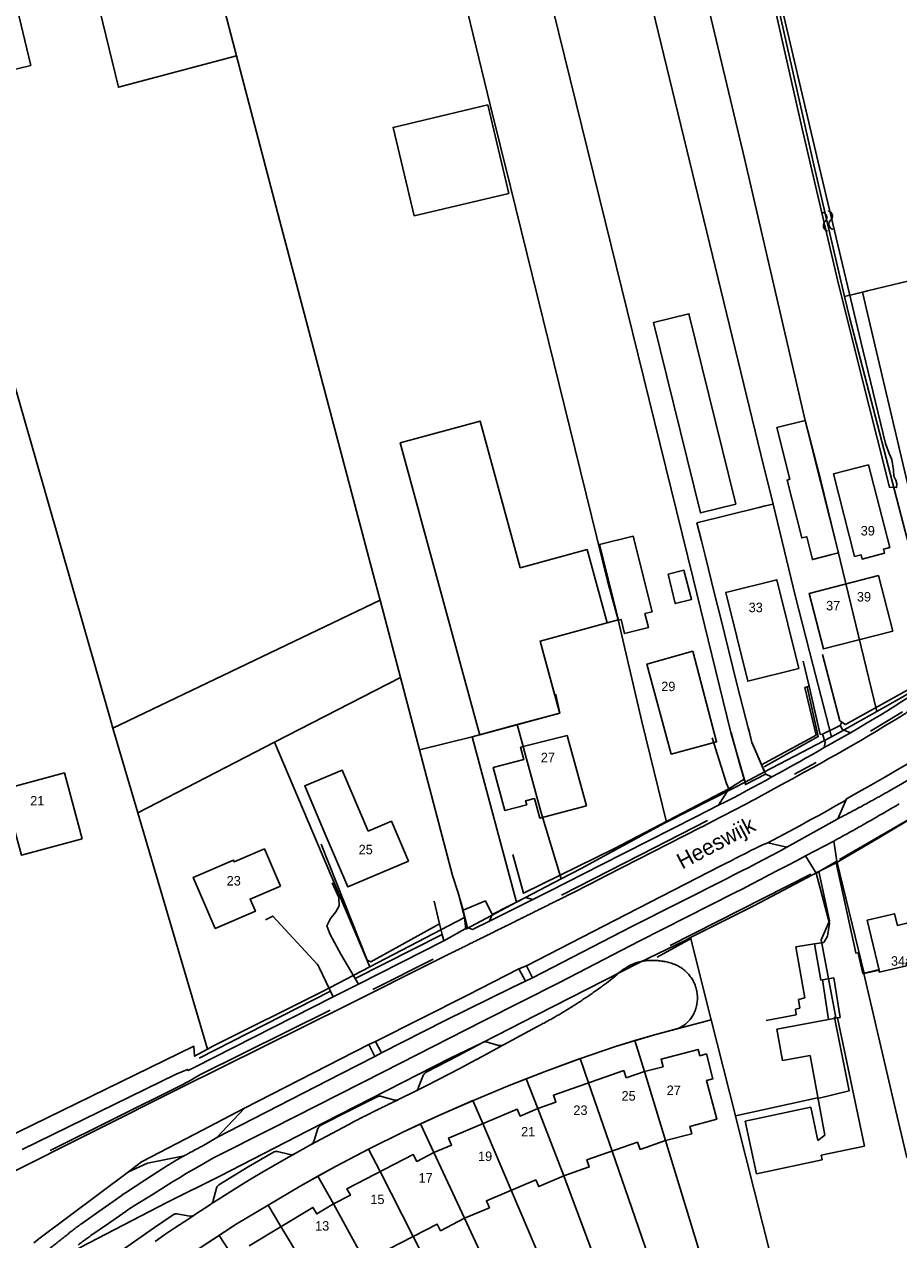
# Model space of a CAD drawing. Extents: x 123992 to 125854, y 449108 to 451911.
# Tile 166 of 175: x 125425 to 125563, y 451268 to 451460. Entities that reach past the tile are written whole.
import ezdxf
from ezdxf.enums import TextEntityAlignment as Align

# ---------------------------------------------------------------- set-up
doc = ezdxf.new("R2010")
doc.units = 0
for name, color, linetype in [('DEFAULT_113', 2, 'CONTINUOUS'), ('DEFAULT_117', 3, 'CONTINUOUS'), ('DEFAULT_21', 8, 'CONTINUOUS'), ('DEFAULT_22', 8, 'CONTINUOUS'), ('DEFAULT_23', 9, 'CONTINUOUS'), ('DEFAULT_4', 1, 'CONTINUOUS'), ('DEFAULT_48', 141, 'CONTINUOUS'), ('DEFAULT_6', 1, 'CONTINUOUS'), ('DEFAULT_79', 9, 'CONTINUOUS'), ('DEFAULT_80', 9, 'CONTINUOUS'), ('DEFAULT_99', 9, 'CONTINUOUS'), ('S05_WATER', 141, 'CONTINUOUS')]:
    doc.layers.add(name, color=color, linetype=linetype)

msp = doc.modelspace()

# ---------------------------------------------------------------- linework, layer by layer
at = {"layer": 'DEFAULT_21'}
for points in [[(125538.702, 451340.533), (125536.455, 451348.369), (125530.478, 451372.732), (125516.584, 451429.211), (125502.777, 451485.339), (125499.171, 451500)], [(125515.064, 451500), (125541.207, 451392.363), (125543.114, 451384.511)], [(125524.107, 451500), (125530.257, 451474.288), (125538.595, 451439.137), (125548.172, 451397.714), (125550.672, 451388.18), (125553.42, 451376.962), (125554.17, 451373.9), (125559.51, 451351.696)], [(125534.971, 451500), (125540.566, 451478.213), (125549.585, 451438.152), (125554.422, 451417.33)], [(125488.688, 451487.289), (125494.812, 451462.381), (125498.436, 451447.641), (125501.632, 451434.641), (125508.467, 451406.842), (125516.942, 451372.368), (125518.641, 451366.187)], [(125432.296, 451481.018), (125435.716, 451466.687), (125439.675, 451450.42), (125458.342, 451455.367)], [(125557.26, 451418.014), (125558.063, 451418.208), (125571.212, 451421.381), (125578.956, 451389.519), (125584.036, 451368.006)], [(125418.495, 451419.713), (125438.236, 451350.983), (125438.795, 451349.081)], [(125554.422, 451417.33), (125557.26, 451418.014)], [(125554.422, 451417.33), (125555.23, 451413.85), (125563.981, 451380.199), (125567.634, 451366.927), (125569.58, 451358.168)], [(125557.26, 451418.014), (125559.272, 451409.468), (125571.11, 451359.206)], [(125541.854, 451384.199), (125540.873, 451383.956), (125531.088, 451381.53), (125531.796, 451378.679)], [(125541.854, 451384.199), (125543.114, 451384.511)], [(125543.114, 451384.511), (125546.678, 451369.838), (125549.429, 451359.114), (125552.351, 451347.718)], [(125531.796, 451378.679), (125532.372, 451376.361)], [(125532.372, 451376.361), (125533.928, 451370.102), (125534.791, 451366.629)], [(125481.018, 451369.287), (125438.795, 451349.081)], [(125502.671, 451349.624), (125509.409, 451351.461), (125508.814, 451354.348), (125508.651, 451354.242), (125506.311, 451362.826), (125518.641, 451366.187)], [(125518.641, 451366.187), (125522.393, 451350.139), (125526.285, 451334.188)], [(125534.791, 451366.629), (125537.415, 451356.071)], [(125464.342, 451346.845), (125484.221, 451357.104)], [(125537.415, 451356.071), (125539.751, 451346.841), (125541.755, 451342.14)], [(125495.557, 451347.721), (125502.671, 451349.624)], [(125502.671, 451349.624), (125506.418, 451335.907), (125509.621, 451325.255)], [(125438.795, 451349.081), (125442.734, 451335.693)], [(125487.234, 451345.642), (125495.557, 451347.721)], [(125495.557, 451347.721), (125502.589, 451321.552)], [(125442.734, 451335.693), (125464.342, 451346.845)], [(125464.342, 451346.845), (125479.415, 451311.348)], [(125442.734, 451335.693), (125453.737, 451298.289)], [(125566.273, 451335.586), (125559.848, 451331.725), (125553.072, 451327.791)], [(125553.072, 451327.791), (125550.362, 451326.383)], [(125553.072, 451327.791), (125556.181, 451313.545), (125556.556, 451313.518), (125557.311, 451310.263), (125559.865, 451310.922), (125559.912, 451310.497), (125564.194, 451311.495), (125564.172, 451311.871), (125566.45, 451312.357), (125572.485, 451313.77)], [(125550.362, 451326.383), (125540.102, 451320.995), (125530.093, 451315.953)], [(125550.362, 451326.383), (125552.038, 451318.597), (125550.744, 451315.604), (125553.016, 451303.339), (125552.816, 451303.34), (125555.142, 451291.699), (125550.184, 451290.504), (125550.16, 451290.604), (125537.164, 451287.787)], [(125521.296, 451299.658), (125524.391, 451300.572), (125533.354, 451302.964)], [(125512.644, 451296.817), (125512.707, 451296.84), (125518.219, 451298.75), (125521.296, 451299.658)], [(125521.296, 451299.658), (125522.788, 451294.783), (125526.128, 451283.866), (125532.509, 451263.008)], [(125504.128, 451293.617), (125507.13, 451294.776), (125512.644, 451296.817)], [(125512.644, 451296.817), (125513.968, 451292.987), (125517.694, 451282.21), (125524.985, 451261.122)], [(125495.7, 451290.197), (125495.87, 451290.272), (125501.135, 451292.461), (125504.128, 451293.617)], [(125504.128, 451293.617), (125505.93, 451288.937), (125510.038, 451278.271), (125515.989, 451262.336)], [(125487.402, 451286.491), (125490.328, 451287.845), (125495.7, 451290.197)], [(125495.7, 451290.197), (125497.255, 451286.535), (125501.727, 451276.003), (125508.397, 451260.294)], [(125479.211, 451282.512), (125479.407, 451282.614), (125484.484, 451285.14), (125487.402, 451286.491)], [(125487.402, 451286.491), (125489.516, 451281.953), (125494.351, 451271.575), (125500.587, 451258.189)], [(125471.2, 451278.233), (125473.976, 451279.776), (125479.211, 451282.512)], [(125479.211, 451282.512), (125481.029, 451278.946), (125486.255, 451268.693), (125492.7, 451256.049)], [(125463.319, 451273.639), (125468.378, 451276.665), (125471.2, 451278.233)], [(125471.2, 451278.233), (125473.632, 451273.833), (125479.207, 451263.747), (125485.058, 451253.163)], [(125455.587, 451268.866), (125458.271, 451270.619), (125463.319, 451273.639)], [(125463.319, 451273.639), (125465.352, 451270.263), (125471.292, 451260.4), (125477.767, 451249.649)], [(125448.036, 451263.788), (125452.923, 451267.126), (125455.587, 451268.866)], [(125455.587, 451268.866), (125458.33, 451264.636), (125464.602, 451254.964), (125470.363, 451246.08)]]:
    msp.add_lwpolyline(points, dxfattribs=at)
at = {"layer": 'DEFAULT_22'}
for points in [[(125479.415, 451311.348), (125489.401, 451316.575), (125494.344, 451319.145)], [(125499.409, 451300.481), (125505.688, 451303.681), (125521.893, 451311.957), (125529.216, 451315.512), (125530.093, 451315.953)], [(125530.093, 451315.953), (125533.354, 451302.964)], [(125453.737, 451298.289), (125454.611, 451298.764), (125471.792, 451307.358), (125479.415, 451311.348)], [(125533.354, 451302.964), (125537.164, 451287.787)], [(125391.426, 451236.977), (125392.229, 451237.472), (125397.15, 451240.717), (125406.22, 451247.537), (125422.044, 451258.841), (125433.646, 451266.945), (125447.293, 451274.062), (125455.671, 451278.211), (125469.618, 451285.401), (125492.119, 451296.913), (125497.059, 451299.283), (125499.409, 451300.481)], [(125416.801, 451281.821), (125451.586, 451298.782), (125451.701, 451297.182), (125453.737, 451298.289)], [(125537.164, 451287.787), (125537.501, 451286.445), (125542.744, 451265.566)]]:
    msp.add_lwpolyline(points, dxfattribs=at)
at = {"layer": 'DEFAULT_23'}
for points in [[(125452.2, 451479.025), (125453.197, 451474.977), (125458.342, 451455.367)], [(125458.342, 451455.367), (125465.196, 451429.246), (125479.936, 451373.402), (125481.018, 451369.287)], [(125481.018, 451369.287), (125484.221, 451357.104)], [(125559.51, 451351.696), (125564.021, 451354.241), (125569.346, 451358.009), (125569.58, 451358.168)], [(125484.221, 451357.104), (125487.234, 451345.642)], [(125552.351, 451347.718), (125553.984, 451348.578), (125559.51, 451351.696)], [(125541.755, 451342.14), (125552.351, 451347.718)], [(125487.234, 451345.642), (125492.453, 451325.793), (125493.367, 451323.023), (125494.344, 451319.145)], [(125538.702, 451340.533), (125541.755, 451342.14)], [(125526.285, 451334.188), (125536.852, 451339.559), (125538.702, 451340.533)], [(125509.621, 451325.255), (125512.769, 451326.906), (125525.965, 451334.025), (125526.285, 451334.188)], [(125502.589, 451321.552), (125503.914, 451322.261), (125509.621, 451325.255)], [(125494.581, 451317.268), (125502.589, 451321.552)], [(125494.344, 451319.145), (125494.581, 451317.268)]]:
    msp.add_lwpolyline(points, dxfattribs=at)
at = {"layer": 'DEFAULT_4'}
for points in [[(125425.85, 451453.85), (125423.03, 451465.53), (125419.6, 451464.68), (125417.94, 451471.49), (125409.39, 451469.42), (125411.12, 451462.3), (125413.9, 451462.97), (125416.66, 451451.62), (125425.85, 451453.85)], [(125503.149, 451374.422), (125496.825, 451397.626), (125484.195, 451394.183), (125496.64, 451348.554)], [(125550.663, 451387.863), (125548.172, 451397.714), (125543.711, 451396.586), (125545.764, 451388.466), (125545.337, 451388.306), (125547.655, 451379.143), (125548.438, 451379.342), (125549.352, 451375.728), (125552.422, 451376.505)], [(125558.202, 451390.693), (125552.671, 451389.276), (125556.015, 451376.218), (125557.022, 451376.476), (125557.191, 451375.817), (125560.717, 451376.72), (125560.549, 451377.379), (125561.556, 451377.637)], [(125558.202, 451390.693), (125561.556, 451377.637)], [(125550.663, 451387.863), (125553.467, 451376.769)], [(125523.996, 451367.478), (125521.035, 451379.427), (125515.712, 451378.108), (125518.673, 451366.159), (125519.093, 451366.262)], [(125503.149, 451374.422), (125513.734, 451377.308), (125516.895, 451365.711), (125506.311, 451362.826)], [(125552.422, 451376.505), (125553.467, 451376.769)], [(125529.025, 451374.069), (125526.528, 451373.415), (125527.664, 451368.772), (125530.246, 451369.436), (125529.025, 451374.069)], [(125547.198, 451358.503), (125543.711, 451372.533), (125535.646, 451370.529), (125539.133, 451356.498), (125547.198, 451358.503)], [(125562.031, 451364.418), (125559.773, 451373.204), (125548.809, 451370.385), (125551.067, 451361.599), (125562.031, 451364.418)], [(125518.673, 451366.159), (125519.093, 451366.262), (125519.624, 451364.032), (125523.442, 451365.01), (125522.881, 451367.191), (125523.996, 451367.478)], [(125509.328, 451351.76), (125506.311, 451362.826)], [(125530.439, 451361.221), (125534.199, 451346.922), (125527.039, 451344.977), (125523.173, 451359.198), (125530.439, 451361.221)], [(125496.64, 451348.554), (125496.785, 451348.02), (125509.409, 451351.461), (125509.328, 451351.76)], [(125513.63, 451336.777), (125510.579, 451347.895), (125503.225, 451346.045), (125503.751, 451344.105), (125498.904, 451342.861), (125500.745, 451336.047), (125504.196, 451336.954), (125504.011, 451337.581), (125505.42, 451337.932), (125506.255, 451334.86), (125513.63, 451336.777)], [(125433.961, 451331.579), (125431.128, 451341.997), (125421.01, 451339.247), (125421.135, 451338.789), (125413.785, 451336.79), (125415.286, 451331.27), (125423.148, 451333.408), (125424.355, 451328.968), (125433.961, 451331.579)], [(125479.137, 451332.781), (125475.019, 451342.451), (125469.118, 451339.946), (125472.361, 451332.31)], [(125472.361, 451332.31), (125475.9, 451323.976), (125485.493, 451328.049), (125482.82, 451334.345), (125479.137, 451332.781)], [(125465.273, 451324.093), (125462.747, 451329.965), (125457.968, 451327.909), (125457.837, 451328.212), (125451.5, 451325.475), (125454.963, 451317.404), (125461.305, 451320.118), (125460.482, 451322.04), (125465.273, 451324.093)], [(125557.503, 451310.263), (125559.863, 451310.816), (125558.012, 451318.727), (125562.328, 451319.736), (125562.762, 451317.882), (125565.113, 451318.432), (125566.417, 451312.355), (125567.632, 451307.161), (125568.412, 451307.344), (125572.068, 451291.714)], [(125562.333, 451289.437), (125557.464, 451310.254), (125557.503, 451310.263)], [(125553.279, 451303.259), (125543.706, 451301.5)], [(125543.706, 451301.5), (125544.622, 451296.514)], [(125557.559, 451282.997), (125553.279, 451303.259)], [(125505.655, 451277.675), (125506.121, 451276.573), (125510.038, 451278.271), (125514.074, 451279.682), (125513.679, 451280.816), (125521.711, 451283.605), (125522.107, 451282.474), (125526.128, 451283.866), (125530.26, 451284.952), (125529.95, 451286.105), (125534.234, 451287.244), (125532.601, 451293.366), (125533.624, 451293.627), (125532.578, 451297.564), (125531.556, 451297.284), (125531.282, 451298.285), (125525.431, 451296.709), (125525.73, 451295.544), (125522.788, 451294.783), (125519.925, 451293.79), (125519.532, 451294.921), (125508.414, 451291.057), (125508.804, 451289.923), (125505.93, 451288.937)], [(125544.622, 451296.514), (125549.009, 451297.32)], [(125549.009, 451297.32), (125551.322, 451284.73)], [(125562.333, 451289.437), (125564.264, 451281.18), (125573.945, 451283.691), (125572.068, 451291.714)], [(125460.303, 451267.232), (125470.402, 451273.294), (125471.018, 451272.264), (125473.632, 451273.833), (125476.333, 451275.202), (125475.789, 451276.256), (125486.262, 451281.633), (125486.81, 451280.565), (125489.516, 451281.953), (125492.324, 451283.147), (125491.85, 451284.242), (125502.677, 451288.836), (125503.141, 451287.729), (125505.93, 451288.937)], [(125538.737, 451286.942), (125549.108, 451289.133)], [(125549.108, 451289.133), (125550.214, 451283.898)], [(125540.494, 451278.626), (125538.737, 451286.942)], [(125550.214, 451283.898), (125551.322, 451284.73)], [(125557.559, 451282.997), (125550.71, 451281.55)], [(125550.865, 451280.816), (125540.494, 451278.626)], [(125550.71, 451281.55), (125550.865, 451280.816)], [(125505.655, 451277.675), (125497.817, 451274.338), (125498.287, 451273.233), (125494.351, 451271.575), (125490.587, 451269.592), (125490.054, 451270.632), (125482.47, 451266.761)]]:
    msp.add_lwpolyline(points, dxfattribs=at)
at = {"layer": 'DEFAULT_48'}
msp.add_lwpolyline([(125534.257, 451500), (125534.339, 451499.72), (125538.724, 451482.387), (125543.415, 451462.974), (125547.787, 451443.642), (125553.29, 451419.947), (125557.03, 451404.935), (125559.564, 451394.928), (125561.513, 451387.163), (125562.652, 451387.116), (125562.695, 451387.695), (125562.499, 451388.296), (125562.204, 451388.917), (125562.13, 451389.876), (125561.881, 451391.556), (125561.447, 451392.478), (125560.878, 451394.06), (125556.985, 451410.192), (125550.467, 451437.67), (125543.347, 451467.95), (125539.845, 451482.56), (125535.538, 451499.713), (125535.464, 451500)], dxfattribs=at)
at = {"layer": 'DEFAULT_6'}
for points in [[(125501.342, 451433.632), (125498.029, 451447.615), (125483.072, 451444.071), (125486.385, 451430.088), (125501.342, 451433.632)], [(125537.222, 451384.47), (125531.638, 451383.096), (125524.228, 451413.218), (125529.813, 451414.592), (125537.222, 451384.47)], [(125522.881, 451367.191), (125523.996, 451367.478)]]:
    msp.add_lwpolyline(points, dxfattribs=at)
at = {"layer": 'DEFAULT_79'}
for points in [[(125491.098, 451315.424), (125494.832, 451317.559)], [(125500.617, 451299.045), (125498.877, 451298.087), (125497.133, 451297.139)], [(125497.133, 451297.139), (125495.383, 451296.201), (125493.628, 451295.273)], [(125493.628, 451295.273), (125491.881, 451294.361), (125490.129, 451293.459)], [(125490.129, 451293.459), (125488.422, 451292.592), (125486.71, 451291.734)], [(125483.936, 451290.343), (125483.756, 451290.257), (125483.575, 451290.17), (125483.395, 451290.084), (125483.215, 451289.997), (125483.035, 451289.91), (125482.854, 451289.823), (125482.674, 451289.736), (125482.494, 451289.649), (125482.314, 451289.562), (125482.134, 451289.474), (125481.955, 451289.387), (125481.775, 451289.299), (125481.595, 451289.212), (125481.415, 451289.124), (125481.236, 451289.036), (125481.056, 451288.948), (125480.877, 451288.86), (125480.697, 451288.771), (125480.518, 451288.683), (125480.339, 451288.594), (125480.159, 451288.506), (125479.98, 451288.417), (125479.801, 451288.328), (125479.622, 451288.239), (125479.443, 451288.15), (125479.264, 451288.06), (125479.085, 451287.971), (125478.906, 451287.882), (125478.727, 451287.792), (125478.548, 451287.702), (125478.37, 451287.612), (125478.191, 451287.523), (125478.013, 451287.432), (125477.834, 451287.342), (125477.656, 451287.252), (125477.477, 451287.162), (125477.299, 451287.071), (125477.121, 451286.98), (125476.942, 451286.89), (125476.764, 451286.799), (125476.741, 451286.787)], [(125470.102, 451283.231), (125476.741, 451286.787)], [(125464.067, 451279.804), (125465.788, 451280.79), (125467.519, 451281.762)], [(125460.651, 451277.786), (125462.354, 451278.802), (125464.067, 451279.804)], [(125457.41, 451275.795), (125459.026, 451276.797), (125460.651, 451277.786)], [(125454.34, 451273.838), (125455.871, 451274.823), (125457.41, 451275.795)], [(125448.567, 451270.042), (125450.061, 451271.038), (125451.564, 451272.021)], [(125445.46, 451267.909), (125447.008, 451268.983), (125448.567, 451270.042)]]:
    msp.add_lwpolyline(points, dxfattribs=at)
at = {"layer": 'DEFAULT_80'}
for points in [[(125553.63, 451328.329), (125567.377, 451336.267), (125585.87, 451348.542), (125601.56, 451360.095), (125619.707, 451374.821)], [(125541.699, 451342.964), (125550.273, 451347.73), (125548.489, 451355.6)], [(125558.503, 451348.588), (125563.558, 451351.673)], [(125536.479, 451348.335), (125537.848, 451343.332), (125538.568, 451341.009)], [(125546.496, 451341.776), (125549.908, 451343.642)], [(125502.005, 451329.105), (125503.705, 451322.959), (125518.066, 451330.064), (125536.119, 451339.48)], [(125532.782, 451334.455), (125522.176, 451329.036), (125509.671, 451322.676)], [(125471.723, 451330.712), (125478.983, 451312.382), (125479.581, 451312.118), (125490.43, 451318.126)], [(125526.882, 451314.719), (125549.084, 451325.977)], [(125477.076, 451309.464), (125490.839, 451316.47)], [(125530.063, 451315.744), (125524.798, 451312.883)], [(125489.408, 451312.545), (125479.85, 451307.764)], [(125452.424, 451296.914), (125473.18, 451307.48)], [(125473.115, 451304.468), (125452.546, 451294.254), (125450.767, 451293.224), (125449.415, 451292.535), (125428.861, 451282.302)]]:
    msp.add_lwpolyline(points, dxfattribs=at)
at = {"layer": 'DEFAULT_99'}
for points in [[(125548.847, 451355.735), (125547.856, 451359.661)], [(125550.918, 451360.736), (125553.649, 451350.247), (125554.013, 451350.009)], [(125541.3, 451343.255), (125549.915, 451347.972), (125548.165, 451355.477), (125548.489, 451355.6)], [(125548.489, 451355.6), (125548.847, 451355.735)], [(125550.573, 451348.068), (125548.847, 451355.735)], [(125554.545, 451349.662), (125564.507, 451355.187)], [(125562.269, 451352.517), (125563.45, 451353.264), (125564.626, 451354.019)], [(125559.895, 451351.045), (125561.084, 451351.777), (125562.269, 451352.517)], [(125562.167, 451350.248), (125562.337, 451350.353), (125562.507, 451350.458), (125562.677, 451350.563), (125562.847, 451350.669), (125563.017, 451350.775), (125563.187, 451350.881), (125563.356, 451350.987), (125563.526, 451351.093), (125563.695, 451351.2), (125563.864, 451351.307), (125564.033, 451351.414), (125564.202, 451351.521), (125564.37, 451351.628), (125564.539, 451351.736), (125564.707, 451351.844), (125564.875, 451351.952), (125565.044, 451352.061), (125565.211, 451352.169), (125565.25, 451352.194)], [(125550.95, 451348.133), (125553.706, 451349.505)], [(125554.013, 451350.009), (125553.706, 451349.505)], [(125555.378, 451348.356), (125554.1, 451348.841), (125553.706, 451349.505)], [(125554.013, 451350.009), (125554.545, 451349.662)], [(125555.378, 451348.356), (125556.513, 451349.018), (125557.644, 451349.687)], [(125557.644, 451349.687), (125558.771, 451350.362), (125559.895, 451351.045)], [(125559.443, 451348.591), (125560.807, 451349.415), (125562.167, 451350.248)], [(125539.238, 451349.078), (125539.75, 451346.817)], [(125550.95, 451348.133), (125550.573, 451348.068)], [(125550.95, 451348.133), (125551.357, 451346.795), (125551.213, 451345.994)], [(125554.417, 451347.81), (125553.937, 451347.537), (125553.457, 451347.265)], [(125555.378, 451348.356), (125554.897, 451348.083), (125554.417, 451347.81)], [(125556.985, 451347.139), (125558.216, 451347.861), (125559.443, 451348.591)], [(125536.119, 451339.48), (125535.769, 451340.307), (125533.477, 451347.534)], [(125541.905, 451341.791), (125541.69, 451342.362), (125539.75, 451346.817)], [(125549.245, 451344.873), (125550.229, 451345.432), (125551.213, 451345.994)], [(125552.335, 451346.629), (125551.774, 451346.311), (125551.213, 451345.994)], [(125553.457, 451347.265), (125552.896, 451346.946), (125552.335, 451346.629)], [(125553.057, 451344.875), (125555.023, 451346.003), (125556.985, 451347.139)], [(125545.106, 451342.56), (125546.19, 451343.16), (125547.272, 451343.763)], [(125547.272, 451343.763), (125548.259, 451344.316), (125549.245, 451344.873)], [(125550.857, 451343.64), (125551.959, 451344.253), (125553.057, 451344.875)], [(125560.765, 451341.335), (125563.084, 451342.684), (125565.404, 451344.033)], [(125538.568, 451341.009), (125538.743, 451340.142), (125541.905, 451341.791)], [(125542.935, 451341.371), (125541.905, 451341.791)], [(125542.935, 451341.371), (125544.021, 451341.964), (125545.106, 451342.56)], [(125544.321, 451340.058), (125546.182, 451341.074), (125548.043, 451342.092)], [(125548.043, 451342.092), (125549.45, 451342.865), (125550.857, 451343.64)], [(125536.119, 451339.48), (125538.568, 451341.009)], [(125538.999, 451339.202), (125539.987, 451339.735), (125540.973, 451340.274)], [(125540.291, 451337.864), (125542.306, 451338.96), (125544.321, 451340.058)], [(125540.973, 451340.274), (125541.955, 451340.819), (125542.935, 451341.371)], [(125554.751, 451337.896), (125556.671, 451338.986), (125558.589, 451340.08)], [(125558.589, 451340.08), (125559.678, 451340.705), (125560.765, 451341.335)], [(125561.781, 451339.317), (125563.359, 451340.23), (125564.929, 451341.157)], [(125534.495, 451336.87), (125536.119, 451339.48)], [(125534.495, 451336.87), (125535.626, 451337.441), (125536.755, 451338.02)], [(125536.755, 451338.02), (125537.879, 451338.607), (125538.999, 451339.202)], [(125557.594, 451336.979), (125557.77, 451337.075), (125557.945, 451337.17), (125558.121, 451337.266), (125558.296, 451337.362), (125558.471, 451337.459), (125558.647, 451337.555), (125558.822, 451337.652), (125558.997, 451337.748), (125559.172, 451337.845), (125559.347, 451337.942), (125559.521, 451338.04), (125559.696, 451338.137), (125559.871, 451338.235), (125560.045, 451338.332), (125560.219, 451338.43), (125560.394, 451338.529), (125560.568, 451338.627), (125560.742, 451338.725), (125560.916, 451338.824), (125561.09, 451338.923), (125561.264, 451339.021), (125561.438, 451339.121), (125561.611, 451339.22), (125561.781, 451339.317)], [(125530.925, 451335.053), (125534.495, 451336.87)], [(125531.901, 451333.474), (125534.711, 451334.927), (125537.518, 451336.385)], [(125537.518, 451336.385), (125538.272, 451336.78), (125539.023, 451337.18)], [(125539.023, 451337.18), (125539.657, 451337.521), (125540.291, 451337.864)], [(125549.007, 451334.551), (125550.341, 451335.285), (125551.673, 451336.024)], [(125551.673, 451336.024), (125553.003, 451336.766), (125554.331, 451337.513)], [(125553.357, 451334.735), (125554.751, 451337.896)], [(125553.357, 451334.735), (125553.535, 451334.827), (125553.712, 451334.919), (125553.89, 451335.011), (125554.067, 451335.103), (125554.245, 451335.195), (125554.422, 451335.288), (125554.599, 451335.381), (125554.776, 451335.473), (125554.953, 451335.567), (125555.13, 451335.66), (125555.307, 451335.753), (125555.484, 451335.847), (125555.661, 451335.94), (125555.837, 451336.034), (125556.014, 451336.128), (125556.19, 451336.222), (125556.367, 451336.317), (125556.543, 451336.411), (125556.719, 451336.506), (125556.895, 451336.601), (125557.071, 451336.696), (125557.247, 451336.791), (125557.423, 451336.886), (125557.594, 451336.979)], [(125554.331, 451337.513), (125554.751, 451337.896)], [(125558.059, 451334.198), (125558.233, 451334.297), (125558.407, 451334.396), (125558.58, 451334.495), (125558.754, 451334.595), (125558.927, 451334.694), (125559.101, 451334.793), (125559.274, 451334.893), (125559.448, 451334.993), (125559.621, 451335.093), (125559.794, 451335.193), (125559.967, 451335.293), (125560.14, 451335.393), (125560.314, 451335.493), (125560.487, 451335.593), (125560.659, 451335.694), (125560.832, 451335.794), (125561.005, 451335.895), (125561.178, 451335.996), (125561.351, 451336.097), (125561.523, 451336.198), (125561.696, 451336.299), (125561.868, 451336.4), (125562.041, 451336.501), (125562.213, 451336.603), (125562.385, 451336.704), (125562.558, 451336.806), (125562.73, 451336.908), (125562.902, 451337.01), (125563.074, 451337.111)], [(125523.455, 451331.237), (125527.19, 451333.143), (125530.925, 451335.053)], [(125553.357, 451334.735), (125545.277, 451330.227)], [(125545.65, 451332.722), (125547.33, 451333.634), (125549.007, 451334.551)], [(125552.709, 451331.22), (125552.885, 451331.316), (125553.06, 451331.411), (125553.236, 451331.507), (125553.411, 451331.603), (125553.587, 451331.699), (125553.762, 451331.795), (125553.937, 451331.892), (125554.113, 451331.988), (125554.288, 451332.085), (125554.463, 451332.181), (125554.638, 451332.278), (125554.813, 451332.375), (125554.988, 451332.472), (125555.163, 451332.569), (125555.337, 451332.666), (125555.512, 451332.763), (125555.687, 451332.861), (125555.861, 451332.958), (125556.036, 451333.056), (125556.21, 451333.154), (125556.385, 451333.252), (125556.559, 451333.35), (125556.734, 451333.448), (125556.908, 451333.546), (125557.082, 451333.644), (125557.256, 451333.742), (125557.43, 451333.841), (125557.604, 451333.94), (125557.778, 451334.038), (125557.952, 451334.137), (125558.059, 451334.198)], [(125516.822, 451325.752), (125524.245, 451329.553), (125531.668, 451333.354)], [(125531.668, 451333.354), (125531.784, 451333.414), (125531.901, 451333.474)], [(125542.281, 451330.918), (125543.967, 451331.817), (125545.65, 451332.722)], [(125515.978, 451327.435), (125519.717, 451329.334), (125523.455, 451331.237)], [(125541.357, 451330.572), (125540.486, 451330.142), (125539.617, 451329.71)], [(125542.281, 451330.918), (125541.357, 451330.572)], [(125545.277, 451330.227), (125542.281, 451330.918)], [(125548.257, 451328.862), (125552.709, 451331.22)], [(125552.709, 451331.22), (125553.218, 451328.024)], [(125537.885, 451328.837), (125537.13, 451328.451), (125536.378, 451328.064)], [(125539.617, 451329.71), (125538.75, 451329.275), (125537.885, 451328.837)], [(125542.865, 451328.938), (125541.656, 451328.3), (125540.445, 451327.668)], [(125545.277, 451330.227), (125544.072, 451329.58), (125542.865, 451328.938)], [(125545.379, 451327.357), (125546.818, 451328.109), (125548.257, 451328.862)], [(125549.909, 451326.131), (125548.257, 451328.862)], [(125534.876, 451327.282), (125519.889, 451319.587), (125504.151, 451311.494)], [(125510.576, 451324.699), (125513.277, 451326.066), (125515.978, 451327.435)], [(125536.378, 451328.064), (125535.626, 451327.674), (125534.876, 451327.282)], [(125538.095, 451326.458), (125536.916, 451325.859), (125535.736, 451325.266)], [(125540.445, 451327.668), (125539.271, 451327.06), (125538.095, 451326.458)], [(125542.501, 451325.855), (125543.94, 451326.606), (125545.379, 451327.357)], [(125553.218, 451328.024), (125549.909, 451326.131)], [(125553.218, 451328.024), (125557.503, 451310.263)], [(125477.592, 451308.582), (125474.814, 451313.335), (125473.105, 451316.425), (125472.617, 451317.793), (125473.192, 451318.972), (125474.016, 451320.02), (125474.556, 451320.999), (125474.518, 451322.29), (125473.464, 451324.633)], [(125535.736, 451325.266), (125520.793, 451317.69), (125505.103, 451309.588)], [(125505.172, 451321.971), (125507.874, 451323.334), (125510.576, 451324.699)], [(125511.495, 451323.051), (125514.161, 451324.396), (125516.822, 451325.752)], [(125539.722, 451324.407), (125541.111, 451325.13), (125542.501, 451325.855)], [(125549.909, 451326.131), (125552.053, 451318.175)], [(125454.691, 451281.132), (125464.007, 451285.83), (125481.534, 451294.748), (125497.258, 451302.743), (125509.472, 451308.909), (125521.98, 451315.372), (125536.943, 451322.961)], [(125491.246, 451313.011), (125491.425, 451313.099), (125491.605, 451313.188), (125491.784, 451313.276), (125491.963, 451313.365), (125492.143, 451313.453), (125492.322, 451313.542), (125492.502, 451313.63), (125492.681, 451313.719), (125492.86, 451313.807), (125493.04, 451313.896), (125493.219, 451313.985), (125493.398, 451314.073), (125493.578, 451314.162), (125493.757, 451314.25), (125493.936, 451314.339), (125494.115, 451314.427), (125494.295, 451314.516), (125494.474, 451314.605), (125494.653, 451314.693), (125494.833, 451314.782), (125495.012, 451314.87), (125495.191, 451314.959), (125495.371, 451315.048), (125495.55, 451315.136), (125495.729, 451315.225), (125495.908, 451315.313), (125496.088, 451315.402), (125496.267, 451315.491), (125496.446, 451315.579), (125496.626, 451315.668), (125496.805, 451315.757), (125496.984, 451315.845), (125497.163, 451315.934), (125497.343, 451316.023), (125497.522, 451316.111), (125497.701, 451316.2), (125497.88, 451316.289), (125498.06, 451316.378), (125498.239, 451316.466), (125498.418, 451316.555), (125498.597, 451316.644), (125498.777, 451316.733), (125498.956, 451316.821), (125499.135, 451316.91), (125499.314, 451316.999), (125499.494, 451317.088), (125499.673, 451317.176), (125499.852, 451317.265), (125500.031, 451317.354), (125500.21, 451317.443), (125500.39, 451317.532), (125500.569, 451317.62), (125500.748, 451317.709), (125500.927, 451317.798), (125501.106, 451317.887), (125501.286, 451317.976), (125501.465, 451318.064), (125501.644, 451318.153), (125501.823, 451318.242), (125502.002, 451318.331), (125502.181, 451318.42), (125502.361, 451318.509), (125502.54, 451318.598), (125502.719, 451318.687), (125502.898, 451318.775), (125503.077, 451318.864), (125503.256, 451318.953), (125503.436, 451319.042), (125503.615, 451319.131), (125503.794, 451319.22), (125503.973, 451319.309), (125504.152, 451319.398), (125504.331, 451319.487), (125504.51, 451319.576), (125504.689, 451319.665), (125504.869, 451319.754), (125505.048, 451319.843), (125505.227, 451319.932), (125505.406, 451320.021), (125505.585, 451320.11), (125505.764, 451320.199), (125505.943, 451320.288), (125506.122, 451320.377), (125506.301, 451320.466), (125506.481, 451320.555), (125506.66, 451320.644), (125506.839, 451320.733), (125507.018, 451320.822), (125507.197, 451320.911), (125507.376, 451321), (125507.555, 451321.089), (125507.734, 451321.178), (125507.913, 451321.267), (125508.092, 451321.356), (125508.271, 451321.445), (125508.45, 451321.535), (125508.629, 451321.624), (125508.808, 451321.713), (125508.987, 451321.802), (125509.166, 451321.891), (125509.346, 451321.98), (125509.525, 451322.069), (125509.704, 451322.159), (125509.883, 451322.248), (125510.062, 451322.337), (125510.241, 451322.426), (125510.42, 451322.515), (125510.599, 451322.604), (125510.778, 451322.694), (125510.957, 451322.783), (125511.136, 451322.872), (125511.315, 451322.961), (125511.494, 451323.05), (125511.495, 451323.051)], [(125494.151, 451320.295), (125493.367, 451323.023)], [(125536.943, 451322.961), (125538.332, 451323.683), (125539.722, 451324.407)], [(125490.43, 451318.126), (125489.54, 451321.728)], [(125494.151, 451320.295), (125497.656, 451321.764), (125498.744, 451319.606)], [(125498.288, 451318.578), (125505.172, 451321.971)], [(125498.744, 451319.606), (125504.022, 451322.293), (125505.172, 451321.971)], [(125473.615, 451306.567), (125471.405, 451311.211), (125471.247, 451311.54), (125471.07, 451311.762), (125464.092, 451319.355), (125462.915, 451318.755)], [(125494.151, 451320.295), (125494.832, 451317.559)], [(125498.744, 451319.606), (125498.288, 451318.578)], [(125490.839, 451316.47), (125490.43, 451318.126)], [(125494.832, 451317.559), (125495.631, 451317.252)], [(125495.635, 451317.254), (125498.288, 451318.578)], [(125552.053, 451318.175), (125551.718, 451316.174)], [(125477.592, 451308.582), (125491.098, 451315.424)], [(125491.098, 451315.424), (125490.839, 451316.47)], [(125549.672, 451314.95), (125546.733, 451314.512)], [(125551.133, 451315.179), (125549.672, 451314.95)], [(125549.672, 451314.95), (125550.647, 451309.209)], [(125551.718, 451316.174), (125551.133, 451315.179)], [(125491.246, 451313.011), (125489.985, 451312.377)], [(125546.733, 451314.512), (125548.128, 451306.405)], [(125421.878, 451278.359), (125449.354, 451292.137), (125475.83, 451305.262), (125489.985, 451312.377)], [(125502.957, 451311.037), (125494.858, 451306.863), (125480.303, 451299.548)], [(125502.957, 451311.037), (125504.151, 451311.494)], [(125504.007, 451309.045), (125502.957, 451311.037)], [(125505.103, 451309.588), (125504.151, 451311.494)], [(125520.657, 451311.622), (125520.477, 451311.534), (125520.3, 451311.442), (125520.124, 451311.346), (125519.951, 451311.246), (125519.78, 451311.142), (125519.612, 451311.034), (125519.446, 451310.923), (125519.283, 451310.807), (125519.122, 451310.688), (125518.964, 451310.565), (125518.809, 451310.439), (125518.657, 451310.309), (125518.508, 451310.175), (125518.362, 451310.039), (125518.22, 451309.899), (125518.158, 451309.836)], [(125520.97, 451311.762), (125520.813, 451311.694), (125520.657, 451311.622)], [(125522.597, 451312.238), (125522.4, 451312.201), (125522.205, 451312.159), (125522.011, 451312.112), (125521.818, 451312.06), (125521.626, 451312.002), (125521.436, 451311.94), (125521.248, 451311.872), (125521.061, 451311.8), (125520.97, 451311.762)], [(125523.427, 451312.336), (125523.228, 451312.321), (125523.029, 451312.3), (125522.83, 451312.275), (125522.633, 451312.244), (125522.597, 451312.238)], [(125527.049, 451311.904), (125526.857, 451311.961), (125526.664, 451312.014), (125526.471, 451312.063), (125526.276, 451312.109), (125526.08, 451312.151), (125525.884, 451312.188), (125525.687, 451312.222), (125525.489, 451312.253), (125525.291, 451312.279), (125525.092, 451312.301), (125524.893, 451312.32), (125524.694, 451312.334), (125524.494, 451312.345), (125524.294, 451312.352), (125524.094, 451312.355), (125523.894, 451312.354), (125523.694, 451312.349), (125523.494, 451312.34), (125523.427, 451312.336)], [(125529.464, 451310.48), (125529.318, 451310.616), (125529.167, 451310.748), (125529.012, 451310.874), (125528.853, 451310.995), (125528.69, 451311.111), (125528.523, 451311.222), (125528.353, 451311.326), (125528.179, 451311.426), (125528.002, 451311.519), (125527.822, 451311.606), (125527.64, 451311.688), (125527.454, 451311.763), (125527.267, 451311.832), (125527.077, 451311.895), (125527.049, 451311.904)], [(125504.007, 451309.045), (125505.103, 451309.588)], [(125518.158, 451309.836), (125516.78, 451308.77)], [(125531.035, 451307.663), (125530.989, 451307.858), (125530.936, 451308.05), (125530.876, 451308.241), (125530.809, 451308.43), (125530.736, 451308.616), (125530.655, 451308.799), (125530.569, 451308.979), (125530.476, 451309.156), (125530.376, 451309.33), (125530.271, 451309.5), (125530.159, 451309.665), (125530.042, 451309.827), (125529.918, 451309.985), (125529.789, 451310.138), (125529.655, 451310.286), (125529.516, 451310.429), (125529.464, 451310.48)], [(125550.647, 451309.209), (125550.929, 451309.276)], [(125550.929, 451309.276), (125552.736, 451309.579)], [(125550.929, 451309.276), (125551.869, 451303.014)], [(125552.736, 451309.579), (125553.724, 451303.332)], [(125473.615, 451306.567), (125477.592, 451308.582)], [(125481.242, 451297.719), (125491.308, 451302.847), (125501.914, 451308.051)], [(125501.914, 451308.051), (125504.007, 451309.045)], [(125514.204, 451306.913), (125514.368, 451307.027), (125514.532, 451307.141), (125514.696, 451307.256), (125514.86, 451307.371), (125515.023, 451307.487), (125515.186, 451307.603), (125515.348, 451307.719), (125515.511, 451307.836), (125515.673, 451307.953), (125515.835, 451308.071), (125515.996, 451308.189), (125516.157, 451308.307), (125516.318, 451308.426), (125516.479, 451308.545), (125516.639, 451308.665), (125516.78, 451308.77)], [(125530.795, 451304.373), (125530.862, 451304.561), (125530.923, 451304.752), (125530.977, 451304.944), (125531.025, 451305.139), (125531.066, 451305.334), (125531.1, 451305.531), (125531.127, 451305.73), (125531.147, 451305.929), (125531.161, 451306.128), (125531.168, 451306.328), (125531.168, 451306.528), (125531.161, 451306.728), (125531.147, 451306.927), (125531.126, 451307.126), (125531.098, 451307.324), (125531.064, 451307.521), (125531.035, 451307.663)], [(125451.62, 451295.425), (125473.615, 451306.567)], [(125511.556, 451305.162), (125511.725, 451305.269), (125511.893, 451305.377), (125512.062, 451305.485), (125512.23, 451305.593), (125512.398, 451305.702), (125512.565, 451305.812), (125512.732, 451305.921), (125512.899, 451306.031), (125513.066, 451306.142), (125513.232, 451306.253), (125513.398, 451306.364), (125513.564, 451306.476), (125513.73, 451306.588), (125513.895, 451306.701), (125514.06, 451306.814), (125514.204, 451306.913)], [(125548.128, 451306.405), (125547.155, 451306.164)], [(125547.155, 451306.164), (125547.34, 451304.803)], [(125505.697, 451301.792), (125505.874, 451301.884), (125506.051, 451301.977), (125506.228, 451302.071), (125506.405, 451302.164), (125506.581, 451302.259), (125506.758, 451302.353), (125506.934, 451302.448), (125507.109, 451302.544), (125507.285, 451302.64), (125507.46, 451302.736), (125507.635, 451302.833), (125507.81, 451302.931), (125507.984, 451303.028), (125508.158, 451303.127), (125508.332, 451303.225), (125508.506, 451303.324), (125508.662, 451303.414)], [(125508.662, 451303.414), (125508.835, 451303.514), (125509.008, 451303.614), (125509.181, 451303.715), (125509.354, 451303.816), (125509.526, 451303.918), (125509.698, 451304.02), (125509.869, 451304.123), (125510.041, 451304.225), (125510.212, 451304.329), (125510.383, 451304.433), (125510.554, 451304.537), (125510.724, 451304.642), (125510.894, 451304.747), (125511.064, 451304.853), (125511.234, 451304.959), (125511.403, 451305.065), (125511.556, 451305.162)], [(125529.727, 451302.704), (125529.864, 451302.849), (125529.995, 451303), (125530.12, 451303.157), (125530.238, 451303.318), (125530.349, 451303.484), (125530.454, 451303.655), (125530.551, 451303.83), (125530.64, 451304.009), (125530.722, 451304.191), (125530.795, 451304.373)], [(125546.781, 451303.736), (125542.015, 451302.822)], [(125547.34, 451304.803), (125546.657, 451304.662)], [(125546.657, 451304.662), (125546.781, 451303.736)], [(125505.697, 451301.792), (125500.617, 451299.045)], [(125527.486, 451301.398), (125527.679, 451301.45), (125527.87, 451301.51), (125528.058, 451301.578), (125528.243, 451301.655), (125528.424, 451301.739), (125528.601, 451301.832), (125528.774, 451301.932), (125528.943, 451302.039), (125529.107, 451302.154), (125529.265, 451302.276), (125529.418, 451302.405), (125529.565, 451302.54), (125529.706, 451302.682), (125529.727, 451302.704)], [(125553.724, 451303.332), (125553.279, 451303.259)], [(125425.13, 451246.068), (125428.875, 451249.197), (125438.139, 451256.531), (125443.255, 451260.379), (125447.972, 451263.744), (125452.923, 451267.126), (125458.271, 451270.619), (125468.378, 451276.665), (125473.976, 451279.776), (125479.407, 451282.614), (125484.484, 451285.14), (125490.328, 451287.845), (125495.87, 451290.272), (125501.135, 451292.461), (125507.13, 451294.776), (125512.707, 451296.84), (125518.219, 451298.75), (125524.391, 451300.572), (125527.486, 451301.398)], [(125479.221, 451299.037), (125480.303, 451299.548)], [(125480.303, 451299.548), (125481.242, 451297.719)], [(125459.599, 451288.978), (125461.629, 451290.04), (125479.221, 451299.037)], [(125480.173, 451297.174), (125479.221, 451299.037)], [(125480.173, 451297.174), (125481.242, 451297.719)], [(125497.151, 451299.317), (125493.292, 451297.241), (125488.29, 451294.657)], [(125497.311, 451299.418), (125497.228, 451299.372), (125497.151, 451299.317)], [(125497.493, 451299.475), (125497.4, 451299.452), (125497.311, 451299.418)], [(125497.645, 451299.485), (125497.569, 451299.484), (125497.493, 451299.475)], [(125497.797, 451299.464), (125497.721, 451299.478), (125497.645, 451299.485)], [(125499.723, 451298.9), (125497.797, 451299.464)], [(125499.93, 451298.884), (125499.826, 451298.888), (125499.723, 451298.9)], [(125500.138, 451298.898), (125500.034, 451298.887), (125499.93, 451298.884)], [(125500.383, 451298.951), (125500.261, 451298.919), (125500.138, 451298.898)], [(125500.617, 451299.045), (125500.502, 451298.993), (125500.383, 451298.951)], [(125455.227, 451284.358), (125458.993, 451286.282), (125474.799, 451294.437), (125480.173, 451297.174)], [(125424.463, 451282.444), (125448.807, 451294.342), (125450.596, 451295.116), (125450.706, 451294.918), (125451.62, 451295.425)], [(125487.838, 451294.162), (125487.103, 451292.311)], [(125487.912, 451294.315), (125487.871, 451294.24), (125487.838, 451294.162)], [(125488.015, 451294.452), (125487.96, 451294.386), (125487.912, 451294.315)], [(125488.142, 451294.567), (125488.076, 451294.512), (125488.015, 451294.452)], [(125488.29, 451294.657), (125488.214, 451294.615), (125488.142, 451294.567)], [(125486.98, 451291.991), (125486.906, 451291.894), (125486.818, 451291.81)], [(125487.058, 451292.144), (125487.023, 451292.065), (125486.98, 451291.991)], [(125487.103, 451292.311), (125487.085, 451292.226), (125487.058, 451292.144)], [(125480.563, 451290.798), (125476.112, 451288.572), (125471.647, 451286.275)], [(125480.734, 451290.861), (125480.647, 451290.834), (125480.563, 451290.798)], [(125480.916, 451290.89), (125480.824, 451290.88), (125480.734, 451290.861)], [(125481.079, 451290.884), (125480.997, 451290.891), (125480.916, 451290.89)], [(125481.239, 451290.851), (125481.159, 451290.871), (125481.079, 451290.884)], [(125483.161, 451290.277), (125481.239, 451290.851)], [(125483.335, 451290.241), (125483.247, 451290.255), (125483.161, 451290.277)], [(125483.514, 451290.235), (125483.424, 451290.234), (125483.335, 451290.241)], [(125483.73, 451290.267), (125483.623, 451290.245), (125483.514, 451290.235)], [(125483.936, 451290.343), (125483.835, 451290.3), (125483.73, 451290.267)], [(125486.611, 451291.685), (125483.936, 451290.343)], [(125486.71, 451291.734), (125486.661, 451291.708), (125486.611, 451291.685)], [(125486.818, 451291.81), (125486.766, 451291.77), (125486.71, 451291.734)], [(125441.243, 451278.93), (125443.332, 451280.496), (125443.404, 451280.56), (125452.947, 451285.498), (125459.599, 451288.978)], [(125456.07, 451285.249), (125459.599, 451288.978)], [(125471.495, 451286.173), (125471.428, 451286.112), (125471.367, 451286.045)], [(125471.647, 451286.275), (125471.569, 451286.227), (125471.495, 451286.173)], [(125455.227, 451284.358), (125453.366, 451283.226)], [(125455.227, 451284.358), (125456.07, 451285.249)], [(125471.204, 451285.758), (125470.613, 451283.853)], [(125471.272, 451285.908), (125471.235, 451285.834), (125471.204, 451285.758)], [(125471.367, 451286.045), (125471.316, 451285.978), (125471.272, 451285.908)], [(125453.366, 451283.226), (125453.189, 451283.134), (125453.011, 451283.041), (125452.834, 451282.948), (125452.657, 451282.855), (125452.48, 451282.762), (125452.303, 451282.668), (125452.127, 451282.574), (125451.95, 451282.48), (125451.774, 451282.386), (125451.598, 451282.292), (125451.421, 451282.197), (125451.245, 451282.102), (125451.07, 451282.007), (125450.894, 451281.911), (125450.718, 451281.816), (125450.543, 451281.72), (125450.367, 451281.624), (125450.192, 451281.527), (125450.066, 451281.458)], [(125470.102, 451283.231), (125467.519, 451281.762)], [(125470.222, 451283.32), (125470.18, 451283.283), (125470.102, 451283.231)], [(125470.222, 451283.32), (125470.369, 451283.455), (125470.432, 451283.522)], [(125470.509, 451283.636), (125470.469, 451283.576), (125470.432, 451283.522)], [(125470.613, 451283.853), (125470.564, 451283.742), (125470.509, 451283.636)], [(125441.243, 451278.93), (125444.278, 451280.278), (125450.066, 451281.458)], [(125448.99, 451280.859), (125448.816, 451280.761), (125448.642, 451280.661), (125448.469, 451280.561), (125448.297, 451280.46), (125448.125, 451280.358), (125447.953, 451280.255), (125447.782, 451280.151), (125447.612, 451280.047), (125447.442, 451279.941), (125447.273, 451279.835), (125447.104, 451279.727), (125446.936, 451279.619), (125446.868, 451279.575)], [(125450.066, 451281.458), (125449.527, 451281.159), (125448.99, 451280.859)], [(125450.388, 451278.633), (125452.536, 451279.889), (125454.691, 451281.132)], [(125464.149, 451282.015), (125460.147, 451279.695), (125455.548, 451276.85)], [(125464.308, 451282.088), (125464.226, 451282.056), (125464.149, 451282.015)], [(125464.479, 451282.129), (125464.392, 451282.113), (125464.308, 451282.088)], [(125464.64, 451282.134), (125464.559, 451282.135), (125464.479, 451282.129)], [(125464.801, 451282.109), (125464.721, 451282.125), (125464.64, 451282.134)], [(125466.759, 451281.639), (125464.801, 451282.109)], [(125466.945, 451281.617), (125466.851, 451281.624), (125466.759, 451281.639)], [(125467.133, 451281.628), (125467.039, 451281.618), (125466.945, 451281.617)], [(125467.332, 451281.676), (125467.233, 451281.647), (125467.133, 451281.628)], [(125467.519, 451281.762), (125467.427, 451281.714), (125467.332, 451281.676)], [(125427.275, 451268.462), (125441.243, 451278.93)], [(125446.868, 451279.575), (125443.829, 451277.594), (125440.792, 451275.609)], [(125448.216, 451277.318), (125449.298, 451277.982), (125450.388, 451278.633)], [(125442.061, 451273.485), (125445.138, 451275.402), (125448.216, 451277.318)], [(125455.224, 451276.498), (125455.192, 451276.412), (125455.173, 451276.322)], [(125455.318, 451276.657), (125455.265, 451276.58), (125455.224, 451276.498)], [(125455.422, 451276.765), (125455.367, 451276.714), (125455.318, 451276.657)], [(125455.548, 451276.85), (125455.483, 451276.811), (125455.422, 451276.765)], [(125439.35, 451274.621), (125436.579, 451272.653), (125433.81, 451270.683)], [(125440.091, 451275.139), (125439.719, 451274.881), (125439.35, 451274.621)], [(125440.792, 451275.609), (125440.44, 451275.376), (125440.091, 451275.139)], [(125455.173, 451276.322), (125454.652, 451274.379)], [(125435.299, 451268.827), (125438.081, 451270.771), (125440.867, 451272.71)], [(125440.867, 451272.71), (125441.155, 451272.905), (125441.446, 451273.096)], [(125441.446, 451273.096), (125441.752, 451273.291), (125442.061, 451273.485)], [(125454.204, 451273.75), (125451.714, 451272.118)], [(125454.204, 451273.75), (125454.272, 451273.794), (125454.34, 451273.838)], [(125454.376, 451273.869), (125454.358, 451273.853), (125454.34, 451273.838)], [(125454.515, 451274.027), (125454.45, 451273.943), (125454.376, 451273.869)], [(125454.603, 451274.195), (125454.563, 451274.108), (125454.515, 451274.027)], [(125454.652, 451274.379), (125454.632, 451274.285), (125454.603, 451274.195)], [(125433.81, 451270.683), (125433.647, 451270.566), (125433.485, 451270.449), (125433.324, 451270.331), (125433.163, 451270.213), (125433.002, 451270.094), (125432.842, 451269.974), (125432.682, 451269.854), (125432.523, 451269.733), (125432.364, 451269.611), (125432.206, 451269.489), (125432.12, 451269.422)], [(125448.321, 451272.109), (125445.372, 451270.123), (125440.117, 451266.409)], [(125448.466, 451272.198), (125448.39, 451272.158), (125448.321, 451272.109)], [(125448.628, 451272.253), (125448.545, 451272.23), (125448.466, 451272.198)], [(125448.764, 451272.268), (125448.695, 451272.264), (125448.628, 451272.253)], [(125448.902, 451272.259), (125448.833, 451272.267), (125448.764, 451272.268)], [(125450.954, 451271.923), (125448.902, 451272.259)], [(125451.123, 451271.91), (125451.038, 451271.912), (125450.954, 451271.923)], [(125451.293, 451271.927), (125451.208, 451271.914), (125451.123, 451271.91)], [(125451.514, 451271.997), (125451.406, 451271.955), (125451.293, 451271.927)], [(125451.564, 451272.021), (125451.54, 451272.009), (125451.514, 451271.997)], [(125451.564, 451272.021), (125451.639, 451272.069), (125451.714, 451272.118)], [(125432.12, 451269.422), (125431.962, 451269.299), (125431.805, 451269.175), (125431.648, 451269.052), (125431.491, 451268.928), (125431.334, 451268.804), (125431.177, 451268.68), (125431.02, 451268.556), (125430.863, 451268.432), (125430.707, 451268.308), (125430.55, 451268.183), (125430.394, 451268.058), (125430.238, 451267.933), (125430.081, 451267.808), (125429.925, 451267.683), (125429.77, 451267.558), (125429.614, 451267.432), (125429.458, 451267.307), (125429.303, 451267.181), (125429.147, 451267.055), (125428.992, 451266.929), (125428.837, 451266.803), (125428.682, 451266.676), (125428.678, 451266.673)], [(125435.299, 451268.827), (125435.135, 451268.712), (125434.973, 451268.596), (125434.811, 451268.479), (125434.649, 451268.36), (125434.488, 451268.241), (125434.328, 451268.121), (125434.169, 451268), (125434.011, 451267.879), (125433.853, 451267.756), (125433.696, 451267.632), (125433.539, 451267.507), (125433.384, 451267.382), (125433.28, 451267.297)], [(125426.3, 451267.696), (125427.275, 451268.462)]]:
    msp.add_lwpolyline(points, dxfattribs=at)
at = {"layer": 'S05_WATER'}
for points in [[(125551.346, 451429.179), (125551.478, 451429.328), (125551.572, 451429.504), (125551.622, 451429.697), (125551.626, 451429.897), (125551.583, 451430.092), (125551.496, 451430.271), (125551.369, 451430.425), (125551.21, 451430.546), (125551.027, 451430.626), (125550.991, 451430.636)], [(125552.22, 451429.391), (125552.352, 451429.541), (125552.446, 451429.717), (125552.496, 451429.91), (125552.5, 451430.11), (125552.457, 451430.305), (125552.37, 451430.484), (125552.243, 451430.638), (125552.084, 451430.759), (125551.902, 451430.839), (125551.866, 451430.849)], [(125551.346, 451429.179), (125551.214, 451429.029), (125551.12, 451428.853), (125551.07, 451428.66), (125551.066, 451428.46), (125551.109, 451428.265), (125551.196, 451428.086), (125551.323, 451427.932), (125551.482, 451427.811), (125551.664, 451427.731), (125551.7, 451427.721)], [(125552.22, 451429.391), (125552.088, 451429.242), (125551.994, 451429.066), (125551.944, 451428.873), (125551.94, 451428.673), (125551.983, 451428.478), (125552.07, 451428.299), (125552.197, 451428.145), (125552.356, 451428.024), (125552.539, 451427.944), (125552.575, 451427.934)]]:
    msp.add_lwpolyline(points, dxfattribs=at)

# ---------------------------------------------------------------- texts
at = {"layer": 'DEFAULT_113'}
for s, p in [('39', (125558.089, 451380.287)), ('39', (125557.486, 451369.844)), ('33', (125540.378, 451368.16)), ('37', (125552.617, 451368.441)), ('29', (125526.568, 451355.67)), ('27', (125507.537, 451344.425)), ('21', (125426.84, 451337.596)), ('25', (125478.749, 451329.876)), ('23', (125457.893, 451324.94)), ('34a', (125563.419, 451312.256)), ('27', (125527.427, 451291.81)), ('25', (125520.294, 451290.932)), ('23', (125512.679, 451288.664)), ('21', (125504.416, 451285.262)), ('19', (125497.612, 451281.374)), ('17', (125488.215, 451277.971)), ('15', (125480.601, 451274.569)), ('13', (125471.864, 451270.37))]:
    msp.add_text(s, height=1.5, dxfattribs=at).set_placement(p, align=Align.MIDDLE_CENTER)
at = {"layer": 'DEFAULT_117'}
msp.add_text('Heeswijk', height=2.5, rotation=27.97473, dxfattribs=at).set_placement((125534.076, 451330.949), align=Align.MIDDLE_CENTER)

doc.saveas('drawing.dxf')
